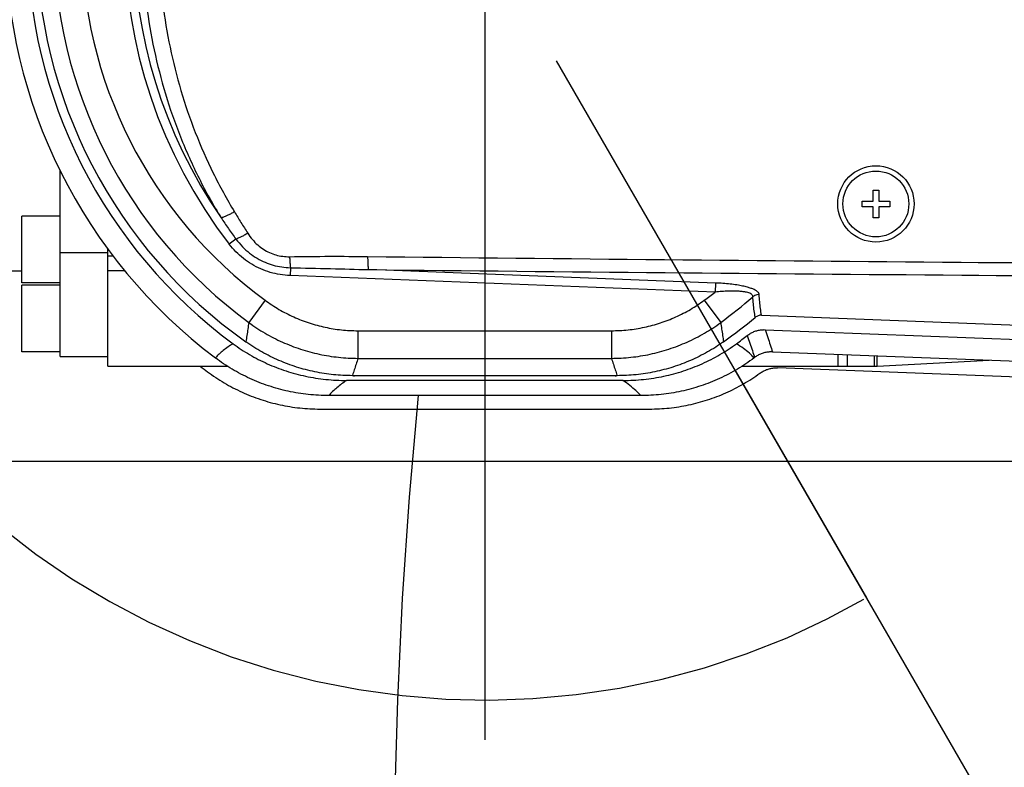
# Model space of a CAD drawing. Header units: millimetres. Extents: x 0 to 594, y 0 to 420.
# Tile 51 of 256: x 332 to 342, y 311 to 319. Entities that reach past the tile are written whole.
import ezdxf

# ---------------------------------------------------------------- set-up
doc = ezdxf.new("R2010")
doc.units = ezdxf.units.MM
doc.header["$LTSCALE"] = 32.67
doc.linetypes.add('CENTER', pattern=[0.6, 0.375, -0.075, 0.075, -0.075])
doc.linetypes.add('PHANTOM', pattern=[0.8, 0.45, -0.05, 0.1, -0.05, 0.1, -0.05])
doc.layers.get('0').update_dxf_attribs({"linetype": 'CONTINUOUS'})
for name, color, linetype in [('CRV', 7, 'CONTINUOUS'), ('DEFAULT_1', 7, 'CENTER'), ('DRIV_DIM', 7, 'CONTINUOUS')]:
    doc.layers.add(name, color=color, linetype=linetype)
doc.styles.get("Standard").update_dxf_attribs({"font": 'MS PGothic.ttf', "width": 0.8})
doc.dimstyles.new('DIMSTYLE_1', dxfattribs={"dimtxt": 3.8, "dimasz": 1.8, "dimexe": 0.18, "dimexo": 0.0625, "dimgap": 0.09, "dimtad": 1, "dimdec": 3, "dimlfac": 10, "dimdsep": 46, "dimtxsty": 'STANDARD', "dimblk": 'OPEN', "dimblk1": 'OPEN', "dimblk2": 'OPEN', "dimcen": 0.09, "dimadec": 0, "dimazin": 0, "dimtp": 0.001, "dimtm": 0.001, "dimtfac": 1, "dimtdec": 3, "dimtofl": 0, "dimtmove": 0, "dimatfit": 3, "dimldrblk": 'OPEN', "dimfxl": 1, "dimtolj": 1, "dimarcsym": 0})
doc.dimstyles.new('DIMSTYLE_10', dxfattribs={"dimtxt": 3.8, "dimasz": 1.8, "dimexe": 0.18, "dimexo": 0.0625, "dimgap": 0.09, "dimtad": 1, "dimdec": 1, "dimlfac": 10, "dimdsep": 46, "dimtxsty": 'STANDARD', "dimblk": 'OPEN', "dimblk1": 'OPEN', "dimblk2": 'OPEN', "dimcen": 0.09, "dimadec": 0, "dimazin": 0, "dimtp": 0.1, "dimtm": 0.1, "dimtfac": 1, "dimtdec": 1, "dimtofl": 0, "dimtmove": 0, "dimatfit": 3, "dimldrblk": 'OPEN', "dimfxl": 1, "dimtolj": 1, "dimarcsym": 0})
doc.dimstyles.new('DIMSTYLE_3', dxfattribs={"dimtxt": 3.8, "dimasz": 1.8, "dimexe": 0.18, "dimexo": 0.0625, "dimgap": 0.09, "dimtad": 1, "dimdec": 3, "dimlfac": 10, "dimdsep": 46, "dimtxsty": 'STANDARD', "dimblk": 'OPEN', "dimblk1": 'OPEN', "dimblk2": 'OPEN', "dimcen": 0.09, "dimadec": 0, "dimazin": 0, "dimtp": 0.5, "dimtm": 0.5, "dimtfac": 1, "dimtdec": 3, "dimtofl": 0, "dimtmove": 0, "dimatfit": 3, "dimldrblk": 'OPEN', "dimfxl": 1, "dimtolj": 1, "dimarcsym": 0})

# ---------------------------------------------------------------- blocks, each defined once
blk = doc.blocks.new('*D12')
at = {"layer": 'DRIV_DIM', "color": 2, "linetype": 'Continuous'}
for p, q in [((335.406, 319.895), (317.005, 319.895)), ((337.656, 318.596), (346.856, 302.66))]:
    blk.add_line(p, q, dxfattribs=at)
for points in [[(319.711, 318.128), (319.005, 319.895), (318.481, 318.066)], [(344.535, 303.024), (345.856, 304.392), (343.973, 304.12)]]:
    blk.add_lwpolyline(points, dxfattribs=at)
for start, end in [(180, 240), (240, 300)]:
    blk.add_arc((336.906, 319.895), 17.901, start, end, dxfattribs=at)
at = {"layer": 'DRIV_DIM', "color": 2, "linetype": 'Continuous', "width": 0.766667}
blk.add_text('120%%d', height=3.8, rotation=-35.523, dxfattribs=at).set_placement((318.267, 303.814))
blk = doc.blocks.new('_OPEN')
at = {"color": 0, "linetype": 'ByBlock'}
for p, q in [((0, 0), (-1, 0.342)), ((-1, -0.342), (0, 0)), ((-1, 0), (0, 0))]:
    blk.add_line(p, q, dxfattribs=at)
blk = doc.blocks.new('*D33')
at = {"layer": 'DRIV_DIM', "color": 2, "linetype": 'Continuous'}
for p, q in [((287.953, 263.395), (287.953, 393.96)), ((396.906, 252.945), (396.906, 393.96)), ((287.953, 391.96), (342.43, 391.96)), ((396.906, 391.96), (342.43, 391.96))]:
    blk.add_line(p, q, dxfattribs=at)
at = {"layer": 'DRIV_DIM', "color": 2, "linetype": 'Continuous', "xscale": 1.8, "yscale": 1.8, "zscale": 1.8, "rotation": 180}
blk.add_blockref('_OPEN', (287.953, 391.96), dxfattribs=at)
at = {"layer": 'DRIV_DIM', "color": 2, "linetype": 'Continuous', "xscale": 1.8, "yscale": 1.8, "zscale": 1.8}
blk.add_blockref('_OPEN', (396.906, 391.96), dxfattribs=at)
at = {"layer": 'DRIV_DIM', "color": 2, "linetype": 'Continuous', "width": 0.8}
blk.add_text('1089.5', height=3.8, dxfattribs=at).set_placement((332.034, 392.91))
blk = doc.blocks.new('*D35')
at = {"layer": 'DRIV_DIM', "color": 2, "linetype": 'Continuous'}
for p, q in [((279.953, 334.299), (279.953, 401.026)), ((396.906, 252.945), (396.906, 401.026)), ((279.953, 399.026), (338.43, 399.026)), ((396.906, 399.026), (338.43, 399.026)), ((279.953, 263.395), (279.953, 320.68))]:
    blk.add_line(p, q, dxfattribs=at)
at = {"layer": 'DRIV_DIM', "color": 2, "linetype": 'Continuous', "xscale": 1.8, "yscale": 1.8, "zscale": 1.8, "rotation": 180}
blk.add_blockref('_OPEN', (279.953, 399.026), dxfattribs=at)
at = {"layer": 'DRIV_DIM', "color": 2, "linetype": 'Continuous', "xscale": 1.8, "yscale": 1.8, "zscale": 1.8}
blk.add_blockref('_OPEN', (396.906, 399.026), dxfattribs=at)
at = {"layer": 'DRIV_DIM', "color": 2, "linetype": 'Continuous', "width": 0.8}
blk.add_text('1169.5', height=3.8, dxfattribs=at).set_placement((321.596, 399.976))
blk = doc.blocks.new('*D37')
at = {"layer": 'DRIV_DIM', "color": 2, "linetype": 'Continuous'}
for p, q in [((387.406, 362.847), (269.037, 362.847)), ((271.037, 362.847), (271.037, 295.371)), ((271.037, 227.895), (271.037, 295.371)), ((278.453, 227.895), (269.037, 227.895))]:
    blk.add_line(p, q, dxfattribs=at)
at = {"layer": 'DRIV_DIM', "color": 2, "linetype": 'Continuous', "xscale": 1.8, "yscale": 1.8, "zscale": 1.8}
for p, rotation in [((271.037, 362.847), 90), ((271.037, 227.895), 270)]:
    blk.add_blockref('_OPEN', p, dxfattribs=dict(at, rotation=rotation))
at = {"layer": 'DRIV_DIM', "color": 2, "linetype": 'Continuous', "width": 0.8}
blk.add_text('1349.5', height=3.8, rotation=90, dxfattribs=at).set_placement((270.087, 283.971))
blk = doc.blocks.new('*D39')
at = {"layer": 'DRIV_DIM', "color": 2, "linetype": 'Continuous'}
for p, q in [((387.406, 370.847), (259.802, 370.847)), ((261.802, 370.847), (261.802, 299.371)), ((261.802, 227.895), (261.802, 299.371)), ((278.453, 227.895), (259.802, 227.895))]:
    blk.add_line(p, q, dxfattribs=at)
at = {"layer": 'DRIV_DIM', "color": 2, "linetype": 'Continuous', "xscale": 1.8, "yscale": 1.8, "zscale": 1.8}
for p, rotation in [((261.802, 370.847), 90), ((261.802, 227.895), 270)]:
    blk.add_blockref('_OPEN', p, dxfattribs=dict(at, rotation=rotation))
at = {"layer": 'DRIV_DIM', "color": 2, "linetype": 'Continuous', "width": 0.8}
blk.add_text('1429.5', height=3.8, rotation=90, dxfattribs=at).set_placement((260.852, 279.281))
blk = doc.blocks.new('*D45')
at = {"layer": 'DRIV_DIM', "color": 2, "linetype": 'Continuous'}
for p, q in [((356.015, 325.395), (301.638, 325.395)), ((303.638, 325.395), (303.638, 319.895)), ((303.638, 314.395), (303.638, 319.895)), ((356.015, 314.395), (301.638, 314.395))]:
    blk.add_line(p, q, dxfattribs=at)
at = {"layer": 'DRIV_DIM', "color": 2, "linetype": 'Continuous', "xscale": 1.8, "yscale": 1.8, "zscale": 1.8}
for p, rotation in [((303.638, 325.395), 90), ((303.638, 314.395), 270)]:
    blk.add_blockref('_OPEN', p, dxfattribs=dict(at, rotation=rotation))
at = {"layer": 'DRIV_DIM', "color": 2, "linetype": 'Continuous', "width": 0.8}
blk.add_text('110', height=3.8, rotation=90, dxfattribs=at).set_placement((302.688, 315.679))

msp = doc.modelspace()

# ---------------------------------------------------------------- linework, layer by layer
at = {"color": 7, "linetype": 'Continuous'}
for p, q in [((332.45593, 315.49461), (332.45593, 317.45166)), ((340.97693, 317.12361), (340.97693, 317.23961)), ((340.97693, 317.23961), (341.03493, 317.23961)), ((341.03493, 317.23961), (341.03493, 317.12361)), ((340.86093, 317.06561), (340.86093, 317.12361)), ((340.86093, 317.12361), (340.97693, 317.12361)), ((340.97693, 317.06561), (340.86093, 317.06561)), ((340.97693, 316.94961), (340.97693, 317.06561)), ((341.03493, 317.12361), (341.15093, 317.12361)), ((341.03493, 317.06561), (341.03493, 316.94961)), ((341.15093, 317.06561), (341.03493, 317.06561)), ((341.15093, 317.12361), (341.15093, 317.06561)), ((332.05593, 316.268), (332.05593, 316.968)), ((332.45593, 316.968), (332.05593, 316.968)), ((341.03493, 316.94961), (340.97693, 316.94961)), ((332.95593, 315.39461), (332.95593, 316.62849)), ((332.45593, 316.58553), (332.95593, 316.58553)), ((330.65593, 316.39461), (332.05593, 316.39461)), ((332.45593, 316.268), (332.05593, 316.268)), ((332.05593, 315.54461), (332.05593, 316.24461)), ((332.45593, 316.24461), (332.05593, 316.24461)), ((339.80729, 315.92809), (357.50593, 315.24461)), ((339.84654, 315.77671), (357.51022, 315.09994)), ((332.45593, 315.54461), (332.05593, 315.54461)), ((332.45593, 315.49461), (332.95593, 315.49461)), ((339.92188, 315.54383), (344.26274, 315.37751)), ((340.60593, 315.51762), (340.60593, 315.39461)), ((340.70593, 315.51379), (340.70593, 315.39461)), ((332.95593, 315.39461), (334.21124, 315.39461)), ((339.60063, 315.39461), (340.99284, 315.39461)), ((344.30371, 315.21067), (339.97465, 315.37654)), ((340.99284, 315.39461), (341.01901, 315.39529)), ((341.01901, 315.39529), (342.19292, 315.45682)), ((338.2932, 315.29461), (335.51867, 315.29461)), ((338.35433, 315.24461), (335.45754, 315.24461)), ((338.54094, 315.08592), (335.27093, 315.08592)), ((335.17893, 314.94485), (338.63294, 314.94485))]:
    msp.add_line(p, q, dxfattribs=at)
at = {"color": 9, "linetype": 'Continuous'}
for p, q in [((334.29841, 316.72622), (334.22864, 316.6724)), ((333.01477, 316.54797), (332.95593, 316.54797)), ((334.86969, 316.42632), (334.86649, 316.34342)), ((333.13649, 316.39231), (332.95593, 316.39231)), ((339.32102, 316.1714), (334.86649, 316.34342)), ((339.32466, 316.26542), (335.68658, 316.40591)), ((339.32466, 316.26542), (339.32103, 316.1714)), ((334.60446, 316.08517), (334.43278, 315.85172)), ((339.2074, 316.08517), (339.37908, 315.85172)), ((335.5773, 315.76596), (335.5773, 315.47618)), ((335.5773, 315.76596), (338.23456, 315.76596)), ((338.23456, 315.76596), (338.23456, 315.47618)), ((340.99284, 315.39461), (340.99284, 315.5028)), ((341.01901, 315.39529), (341.01901, 315.50179)), ((335.57732, 315.47618), (338.23454, 315.47618))]:
    msp.add_line(p, q, dxfattribs=at)
at = {"color": 7, "linetype": 'Continuous'}
for radius in [0.4, 0.345]:
    msp.add_circle((341.00593, 317.09461), radius, dxfattribs=at)
for centre, radius, start, end in [((337.40593, 319.89461), 5.52485, 126.968364, 233.031652), ((337.40593, 319.89461), 5.29503, 126.334139, 233.665901), ((337.40593, 319.89461), 5.2, 125.273001, 234.726999), ((336.40593, 319.89461), 5.2, 305.273001, 309.904587), ((336.40593, 319.89461), 5.29503, 306.334029, 307.893761), ((335.54046, 317.29461), 2, 234.340912, 235.346737), ((338.27141, 317.29461), 2, 304.653263, 305.659088), ((336.40593, 319.89461), 5.52485, 306.968349, 307.04729), ((337.40593, 319.89461), 5.69, 232.305082, 233.240523), ((335.54046, 317.29461), 2, 269.374387, 270), ((338.27141, 317.29461), 2, 270, 270.625613)]:
    msp.add_arc(centre, radius, start, end, dxfattribs=at)
at = {"color": 9, "linetype": 'Continuous'}
for centre, radius, start, end in [((337.40593, 319.89461), 5.01843, 126.331227, 233.668752), ((337.40593, 319.89461), 4.72865, 126.330822, 233.669178), ((338.40593, 319.89461), 5.27564, 142.35475, 217.64525), ((338.40593, 319.89461), 5.18155, 145.350373, 214.649627), ((336.40593, 319.89461), 4.72865, 306.330822, 308.059174), ((336.40593, 319.89461), 5.01843, 306.331227, 311.26293)]:
    msp.add_arc(centre, radius, start, end, dxfattribs=at)
for points, knots in [([(334.14336, 322.84061), (334.06028, 322.70598), (333.90566, 322.4288), (333.71054, 321.99408), (333.55311, 321.54336), (333.4344, 321.08057), (333.35501, 320.60941), (333.31526, 320.13342), (333.31526, 319.65581), (333.35501, 319.17982), (333.4344, 318.70866), (333.55311, 318.24586), (333.71054, 317.79514), (333.90566, 317.36042), (334.06028, 317.08323), (334.14336, 316.94861)], [0, 0, 0, 0, 0.47460855, 0.95075125, 1.42780721, 1.90510009, 2.3823857, 2.8595307, 3.33638519, 3.81353375, 4.29082217, 4.76811591, 5.24517463, 5.72131842, 6.19592797, 6.19592797, 6.19592797, 6.19592797]), ([(334.2826, 322.77696), (334.20264, 322.64507), (334.05388, 322.37356), (333.86632, 321.9481), (333.71504, 321.50709), (333.601, 321.05439), (333.52475, 320.59359), (333.48658, 320.12813), (333.48658, 319.6611), (333.52475, 319.19564), (333.601, 318.73484), (333.71504, 318.28213), (333.86632, 317.84113), (334.05388, 317.41566), (334.20264, 317.14415), (334.2826, 317.01225)], [0, 0, 0, 0, 0.46271563, 0.92739525, 1.39330976, 1.85972551, 2.32632794, 2.79290986, 3.25924732, 3.72583273, 4.19243791, 4.6588545, 5.12477171, 5.5894524, 6.05216899, 6.05216899, 6.05216899, 6.05216899]), ([(334.2826, 317.01225), (334.27109, 317.00559), (334.24879, 316.99312), (334.21659, 316.97656), (334.18793, 316.96331), (334.16405, 316.95393), (334.1496, 316.94968), (334.14336, 316.94861)], [0, 0, 0, 0, 0.039909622, 0.076622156, 0.108610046, 0.134580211, 0.153581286, 0.153581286, 0.153581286, 0.153581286]), ([(334.14336, 316.94861), (334.16805, 316.91154), (334.21896, 316.83687), (334.27143, 316.76328), (334.29841, 316.72622)], [0, 0, 0, 0, 0.133599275, 0.271115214, 0.271115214, 0.271115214, 0.271115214]), ([(334.2826, 317.01225), (334.30515, 316.97506), (334.35142, 316.89981), (334.39845, 316.82503), (334.42245, 316.78714)], [0, 0, 0, 0, 0.130476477, 0.265023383, 0.265023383, 0.265023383, 0.265023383]), ([(334.29841, 316.72622), (334.31908, 316.69818), (334.36342, 316.64576), (334.43845, 316.57833), (334.51848, 316.52386), (334.602, 316.48182), (334.68859, 316.45139), (334.77812, 316.43224), (334.83912, 316.42705), (334.86969, 316.42633)], [0, 0, 0, 0, 0.10450457, 0.205227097, 0.301728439, 0.394074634, 0.484957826, 0.576317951, 0.668050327, 0.668050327, 0.668050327, 0.668050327]), ([(334.42245, 316.78714), (334.41048, 316.77995), (334.38735, 316.76661), (334.35407, 316.74912), (334.32486, 316.73561), (334.30663, 316.72868), (334.29842, 316.72622)], [0, 0, 0, 0, 0.041912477, 0.080075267, 0.112735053, 0.138454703, 0.138454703, 0.138454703, 0.138454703]), ([(334.42245, 316.78714), (334.43709, 316.76405), (334.46893, 316.72056), (334.52437, 316.66396), (334.58503, 316.61798), (334.64961, 316.58275), (334.71754, 316.55801), (334.78831, 316.54374), (334.83655, 316.54126), (334.86066, 316.54171)], [0, 0, 0, 0, 0.082007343, 0.161084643, 0.236894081, 0.309484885, 0.380991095, 0.452948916, 0.525299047, 0.525299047, 0.525299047, 0.525299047]), ([(334.86649, 316.34342), (334.83124, 316.34478), (334.76083, 316.35182), (334.65737, 316.37539), (334.55766, 316.41175), (334.46334, 316.4604), (334.37591, 316.52056), (334.29673, 316.59119), (334.25018, 316.64448), (334.22864, 316.6724)], [0, 0, 0, 0, 0.105806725, 0.211674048, 0.317525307, 0.423355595, 0.52920613, 0.635069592, 0.740860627, 0.740860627, 0.740860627, 0.740860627]), ([(334.86066, 316.54171), (335.00127, 316.54436), (335.27387, 316.54659), (335.54646, 316.54502), (335.6784, 316.54357)], [0, 0, 0, 0, 0.42189601, 0.817767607, 0.817767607, 0.817767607, 0.817767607]), ([(334.86066, 316.54171), (334.86126, 316.5268), (334.86268, 316.4988), (334.8656, 316.46031), (334.86819, 316.43677), (334.86969, 316.42632)], [0, 0, 0, 0, 0.044771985, 0.084109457, 0.115778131, 0.115778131, 0.115778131, 0.115778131]), ([(335.6784, 316.54357), (335.67852, 316.53146), (335.67891, 316.50832), (335.68004, 316.47565), (335.68165, 316.4474), (335.68367, 316.42462), (335.68547, 316.41141), (335.68658, 316.40591)], [0, 0, 0, 0, 0.036324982, 0.069421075, 0.098063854, 0.121203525, 0.138017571, 0.138017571, 0.138017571, 0.138017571]), ([(335.6784, 316.54357), (337.75178, 316.52078), (341.73923, 316.48226), (347.48151, 316.4424), (351.15038, 316.42671), (352.90515, 316.42158)], [0, 0, 0, 0, 6.22050807, 11.96288937, 17.2272167, 17.2272167, 17.2272167, 17.2272167]), ([(334.86969, 316.42632), (335.01015, 316.42358), (335.28247, 316.4173), (335.55474, 316.40978), (335.68658, 316.40591)], [0, 0, 0, 0, 0.421478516, 0.817146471, 0.817146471, 0.817146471, 0.817146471]), ([(335.68658, 316.40591), (337.75997, 316.38409), (341.74747, 316.34739), (347.4898, 316.31009), (351.15872, 316.29599), (352.91351, 316.29162)], [0, 0, 0, 0, 6.22053789, 11.96296491, 17.22735082, 17.22735082, 17.22735082, 17.22735082]), ([(339.78302, 316.14427), (339.78279, 316.149), (339.77959, 316.15925), (339.76853, 316.17281), (339.75154, 316.18584), (339.7279, 316.19866), (339.69644, 316.21142), (339.65611, 316.22387), (339.60627, 316.2356), (339.54653, 316.2462), (339.47744, 316.2551), (339.40234, 316.26167), (339.3505, 316.26442), (339.32466, 316.26542)], [0, 0, 0, 0, 0.014218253, 0.031037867, 0.051787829, 0.078104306, 0.111474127, 0.153471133, 0.204621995, 0.264984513, 0.335417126, 0.413520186, 0.491106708, 0.491106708, 0.491106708, 0.491106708]), ([(339.71566, 316.1223), (339.71599, 316.12609), (339.71458, 316.13441), (339.70615, 316.14514), (339.69251, 316.15436), (339.67308, 316.16259), (339.64673, 316.16981), (339.61246, 316.17571), (339.56959, 316.17984), (339.51761, 316.18177), (339.45687, 316.18107), (339.39023, 316.1776), (339.34413, 316.17367), (339.32102, 316.1714)], [0, 0, 0, 0, 0.011407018, 0.024088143, 0.039845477, 0.060374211, 0.087126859, 0.121635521, 0.164585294, 0.216245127, 0.277603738, 0.346749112, 0.416398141, 0.416398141, 0.416398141, 0.416398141]), ([(339.78302, 316.14427), (339.77496, 316.14451), (339.75876, 316.14313), (339.73571, 316.13563), (339.72191, 316.12723), (339.71566, 316.12231)], [0, 0, 0, 0, 0.0241817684, 0.0482670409, 0.0721304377, 0.0721304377, 0.0721304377, 0.0721304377]), ([(339.74165, 315.90632), (339.73721, 315.92917), (339.72937, 315.97607), (339.72081, 316.04815), (339.71709, 316.09731), (339.71566, 316.1223)], [0, 0, 0, 0, 0.069834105, 0.142591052, 0.217688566, 0.217688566, 0.217688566, 0.217688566]), ([(339.80729, 315.92809), (339.80298, 315.95111), (339.79548, 315.99814), (339.78751, 316.07028), (339.78422, 316.11933), (339.78302, 316.14427)], [0, 0, 0, 0, 0.070259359, 0.142774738, 0.217684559, 0.217684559, 0.217684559, 0.217684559]), ([(334.60446, 316.08517), (334.65109, 316.05087), (334.74798, 315.98718), (334.90244, 315.90756), (335.06436, 315.84475), (335.23202, 315.79942), (335.40362, 315.77205), (335.51941, 315.76596), (335.5773, 315.76596)], [0, 0, 0, 0, 0.17364933, 0.34708328, 0.52039692, 0.69370602, 0.86712663, 1.04079293, 1.04079293, 1.04079293, 1.04079293]), ([(338.23456, 315.76596), (338.29245, 315.76596), (338.40824, 315.77205), (338.57985, 315.79942), (338.74751, 315.84475), (338.90943, 315.90756), (339.06389, 315.98718), (339.16077, 316.05087), (339.2074, 316.08517)], [0, 0, 0, 0, 0.17366677, 0.34709218, 0.52040523, 0.69371874, 0.86714789, 1.04079294, 1.04079294, 1.04079294, 1.04079294]), ([(334.43275, 315.85174), (334.42946, 315.82902), (334.42292, 315.78379), (334.41308, 315.71693), (334.40656, 315.67278), (334.40335, 315.65112)], [0, 0, 0, 0, 0.068883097, 0.13708004, 0.202761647, 0.202761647, 0.202761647, 0.202761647]), ([(334.43275, 315.85174), (334.48772, 315.81159), (334.60187, 315.737), (334.7837, 315.64368), (334.9742, 315.56992), (335.17137, 315.51649), (335.37313, 315.48395), (335.50926, 315.47641), (335.57732, 315.47618)], [0, 0, 0, 0, 0.20421379, 0.40818799, 0.61207, 0.81594257, 1.01989529, 1.22408615, 1.22408615, 1.22408615, 1.22408615]), ([(338.23454, 315.47618), (338.30261, 315.47641), (338.43875, 315.48395), (338.64051, 315.51649), (338.83768, 315.56992), (339.02818, 315.64369), (339.21, 315.73701), (339.32414, 315.81159), (339.37911, 315.85174)], [0, 0, 0, 0, 0.20420398, 0.40816447, 0.61204059, 0.81591949, 1.01988606, 1.22408712, 1.22408712, 1.22408712, 1.22408712]), ([(339.37911, 315.85174), (339.38241, 315.82902), (339.38895, 315.78379), (339.39878, 315.71693), (339.40531, 315.67278), (339.40852, 315.65112)], [0, 0, 0, 0, 0.068882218, 0.137079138, 0.202760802, 0.202760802, 0.202760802, 0.202760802]), ([(339.65813, 315.71603), (339.66729, 315.68872), (339.68495, 315.63575), (339.7104, 315.55874), (339.72667, 315.50904), (339.73451, 315.48502)], [0, 0, 0, 0, 0.086414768, 0.167519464, 0.243315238, 0.243315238, 0.243315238, 0.243315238]), ([(339.84654, 315.77671), (339.85556, 315.74917), (339.87298, 315.69576), (339.89808, 315.61813), (339.91415, 315.56804), (339.92188, 315.54383)], [0, 0, 0, 0, 0.086938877, 0.168523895, 0.244758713, 0.244758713, 0.244758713, 0.244758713]), ([(334.26868, 315.62906), (334.23285, 315.6079), (334.1667, 315.56349), (334.10817, 315.50903), (334.08344, 315.48043)], [0, 0, 0, 0, 0.124828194, 0.238259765, 0.238259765, 0.238259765, 0.238259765]), ([(339.72843, 315.48043), (339.71312, 315.49814), (339.67803, 315.53356), (339.61594, 315.58337), (339.56881, 315.61392), (339.54319, 315.62906)], [0, 0, 0, 0, 0.070222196, 0.149126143, 0.238406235, 0.238406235, 0.238406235, 0.238406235]), ([(335.57732, 315.47618), (335.57066, 315.4559), (335.55744, 315.41546), (335.53859, 315.35703), (335.52639, 315.31889), (335.52068, 315.30093)], [0, 0, 0, 0, 0.064048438, 0.127650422, 0.184180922, 0.184180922, 0.184180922, 0.184180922]), ([(338.23454, 315.47618), (338.2412, 315.4559), (338.25443, 315.41546), (338.27328, 315.35703), (338.28547, 315.31889), (338.29119, 315.30093)], [0, 0, 0, 0, 0.064049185, 0.127651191, 0.18418178, 0.18418178, 0.18418178, 0.18418178]), ([(335.45754, 315.24461), (335.4224, 315.22069), (335.35672, 315.1717), (335.29711, 315.11522), (335.27093, 315.08592)], [0, 0, 0, 0, 0.127515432, 0.245406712, 0.245406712, 0.245406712, 0.245406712]), ([(338.54094, 315.08592), (338.52488, 315.10389), (338.48876, 315.14035), (338.42635, 315.19339), (338.37962, 315.22739), (338.35433, 315.24461)], [0, 0, 0, 0, 0.072311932, 0.153704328, 0.245492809, 0.245492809, 0.245492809, 0.245492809])]:
    msp.add_open_spline(points, degree=3, knots=knots, dxfattribs=at)
for points in [[(339.74179, 315.90562), (339.74174, 315.90585), (339.7417, 315.90609), (339.74165, 315.90632)], [(334.40335, 315.65112), (334.40326, 315.65051), (334.40316, 315.64989), (334.40307, 315.64928)], [(339.40852, 315.65112), (339.40861, 315.65051), (339.4087, 315.64989), (339.40879, 315.64928)], [(335.51902, 315.29572), (335.5189, 315.29535), (335.51878, 315.29498), (335.51867, 315.29461)], [(335.52068, 315.30093), (335.52012, 315.29919), (335.51957, 315.29746), (335.51902, 315.29572)], [(338.29119, 315.30093), (338.29174, 315.29919), (338.29229, 315.29746), (338.29285, 315.29572)], [(338.29285, 315.29572), (338.29296, 315.29535), (338.29308, 315.29498), (338.2932, 315.29461)]]:
    msp.add_open_spline(points, degree=3, dxfattribs=at)
at = {"color": 7, "linetype": 'Continuous'}
for points in [[(339.75648, 315.91578), (339.75129, 315.91285), (339.74636, 315.90944), (339.74179, 315.90562)], [(339.80729, 315.92809), (339.80142, 315.92832), (339.79551, 315.92801), (339.7897, 315.92715)]]:
    msp.add_open_spline(points, degree=3, dxfattribs=at)
for points, knots in [([(339.7897, 315.92715), (339.7839, 315.9263), (339.7724, 315.92352), (339.76161, 315.91867), (339.75648, 315.91578)], [0, 0, 0, 0, 0.0175961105, 0.0352683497, 0.0352683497, 0.0352683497, 0.0352683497]), ([(339.65813, 315.71603), (339.66876, 315.7243), (339.6912, 315.7394), (339.72761, 315.75707), (339.76616, 315.76949), (339.80605, 315.77638), (339.83308, 315.77722), (339.84654, 315.77671)], [0, 0, 0, 0, 0.040391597, 0.080823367, 0.121036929, 0.161484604, 0.201880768, 0.201880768, 0.201880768, 0.201880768]), ([(334.26867, 315.62906), (334.32413, 315.58827), (334.44014, 315.51213), (334.62598, 315.41672), (334.82266, 315.34088), (335.0283, 315.28569), (335.24089, 315.25208), (335.38514, 315.24461), (335.45754, 315.24461)], [0, 0, 0, 0, 0.20653296, 0.41539782, 0.62555374, 0.83773377, 1.0529421, 1.27012638, 1.27012638, 1.27012638, 1.27012638]), ([(335.51867, 315.29461), (335.45254, 315.29461), (335.32011, 315.30137), (335.12387, 315.33178), (334.93202, 315.38211), (334.74644, 315.45183), (334.56888, 315.54026), (334.45701, 315.61113), (334.40307, 315.64928)], [0, 0, 0, 0, 0.19838727, 0.39697542, 0.59473723, 0.7923558, 0.99065032, 1.18883544, 1.18883544, 1.18883544, 1.18883544]), ([(339.40879, 315.64928), (339.35487, 315.61114), (339.24302, 315.54028), (339.0655, 315.45186), (338.87997, 315.38215), (338.68814, 315.33181), (338.49186, 315.30138), (338.35938, 315.29461), (338.2932, 315.29461)], [0, 0, 0, 0, 0.19814654, 0.3963942, 0.59396214, 0.79168912, 0.9903083, 1.18883544, 1.18883544, 1.18883544, 1.18883544]), ([(338.35433, 315.24461), (338.42672, 315.24461), (338.57097, 315.25208), (338.78357, 315.28569), (338.9892, 315.34088), (339.18589, 315.41672), (339.37172, 315.51213), (339.48773, 315.58827), (339.54319, 315.62906)], [0, 0, 0, 0, 0.2171843, 0.43239256, 0.64457249, 0.85472832, 1.06359313, 1.27011976, 1.27011976, 1.27011976, 1.27011976]), ([(335.27093, 315.08592), (335.19945, 315.08592), (335.05659, 315.09352), (334.84549, 315.12768), (334.64028, 315.18402), (334.44312, 315.26176), (334.25614, 315.35992), (334.13935, 315.43835), (334.08344, 315.48043)], [0, 0, 0, 0, 0.21442181, 0.42824932, 0.64034713, 0.85160899, 1.06278168, 1.27271564, 1.27271564, 1.27271564, 1.27271564]), ([(339.72843, 315.48043), (339.67252, 315.43835), (339.55572, 315.35992), (339.36874, 315.26176), (339.17159, 315.18402), (338.96638, 315.12768), (338.75528, 315.09352), (338.61241, 315.08592), (338.54094, 315.08592)], [0, 0, 0, 0, 0.20993393, 0.42110653, 0.63236832, 0.84446609, 1.05829366, 1.27271566, 1.27271566, 1.27271566, 1.27271566]), ([(339.92188, 315.54383), (339.90855, 315.54434), (339.88177, 315.54355), (339.8422, 315.53688), (339.80387, 315.52485), (339.76759, 315.50771), (339.74515, 315.49305), (339.73451, 315.48502)], [0, 0, 0, 0, 0.040002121, 0.080106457, 0.120017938, 0.16012558, 0.200128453, 0.200128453, 0.200128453, 0.200128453]), ([(339.78996, 315.32043), (339.80054, 315.32812), (339.8228, 315.34213), (339.85863, 315.3585), (339.89638, 315.36997), (339.93527, 315.3763), (339.96157, 315.37704), (339.97465, 315.37654)], [0, 0, 0, 0, 0.039247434, 0.078623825, 0.117846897, 0.157248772, 0.196506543, 0.196506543, 0.196506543, 0.196506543]), ([(334.00071, 315.33604), (334.0568, 315.29414), (334.17372, 315.21615), (334.3604, 315.11866), (334.55648, 315.04166), (334.75977, 314.986), (334.96805, 314.95235), (335.10871, 314.94485), (335.17893, 314.94485)], [0, 0, 0, 0, 0.21003903, 0.42066124, 0.6306658, 0.84079306, 1.05178369, 1.26243616, 1.26243616, 1.26243616, 1.26243616]), ([(338.63294, 314.94485), (338.70169, 314.94485), (338.83943, 314.95204), (339.04348, 314.98431), (339.24284, 315.0377), (339.43541, 315.1116), (339.61912, 315.2052), (339.7345, 315.28014), (339.78996, 315.32043)], [0, 0, 0, 0, 0.20627132, 0.4128879, 0.61867052, 0.82428912, 1.0305211, 1.23614628, 1.23614628, 1.23614628, 1.23614628])]:
    msp.add_open_spline(points, degree=3, knots=knots, dxfattribs=at)
at = {"layer": 'CRV', "color": 8, "linetype": 'PHANTOM'}
msp.add_line((339.5295, 315.35045), (340.90593, 312.96641), dxfattribs=at)
for centre, radius, start, end in [((388.90593, 261.89461), 108.95281, 350, 240), ((388.90593, 261.89461), 100.95281, 350, 240), ((388.90593, 309.89461), 52.95281, 312.114473, 163.757527), ((336.90593, 319.89461), 8, 194.480688, 300), ((388.90593, 309.89461), 52.95281, 174.373159, 246.114473)]:
    msp.add_arc(centre, radius, start, end, dxfattribs=at)
at = {"layer": 'DEFAULT_1', "color": 7, "linetype": 'CENTER'}
msp.add_line((336.90593, 319.89461), (336.90593, 311.47962), dxfattribs=at)

# ---------------------------------------------------------------- dimensions: what is measured, and where the dimension line sits
at = {"layer": 'DRIV_DIM', "color": 2, "linetype": 'Continuous'}
for base, p1, p2, angle, dimstyle, picture, middle in [((279.95312, 399.02575), (396.90593, 252.94461), (279.95312, 263.39461), 180, 'DIMSTYLE_10', '*D35', (330.71562, 401.87575)), ((287.95312, 391.96045), (396.90593, 252.94461), (287.95312, 263.39461), 180, 'DIMSTYLE_10', '*D33', (341.15404, 394.81045)), ((261.80166, 370.84742), (278.45313, 227.89461), (387.40593, 370.84742), 90, 'DIMSTYLE_10', '*D39', (258.95166, 288.40116)), ((271.03734, 362.84742), (278.45313, 227.89461), (387.40593, 362.84742), 90, 'DIMSTYLE_10', '*D37', (268.18734, 293.09115)), ((303.63825, 314.39461), (356.01546, 325.39461), (356.01546, 314.39461), 270, 'DIMSTYLE_1', '*D45', (300.78825, 320.23856))]:
    dim = msp.add_linear_dim(base=base, p1=p1, p2=p2, angle=angle, dimstyle=dimstyle, dxfattribs=at)
    dim.commit()
    dim.dimension.update_dxf_attribs({"geometry": picture, "text_midpoint": middle, "dimtype": 160})
dim = msp.add_angular_dim_2l(base=(327.95566, 304.39229), line1=((335.40593, 319.89461), (317.0054, 319.89461)), line2=((346.8562, 302.66024), (337.65593, 318.59557)), dimstyle='DIMSTYLE_3', dxfattribs=at)
dim.commit()
dim.dimension.update_dxf_attribs({"geometry": '*D12', "text_midpoint": (324.11336, 301.9753), "dimtype": 162})

doc.saveas('drawing.dxf')
